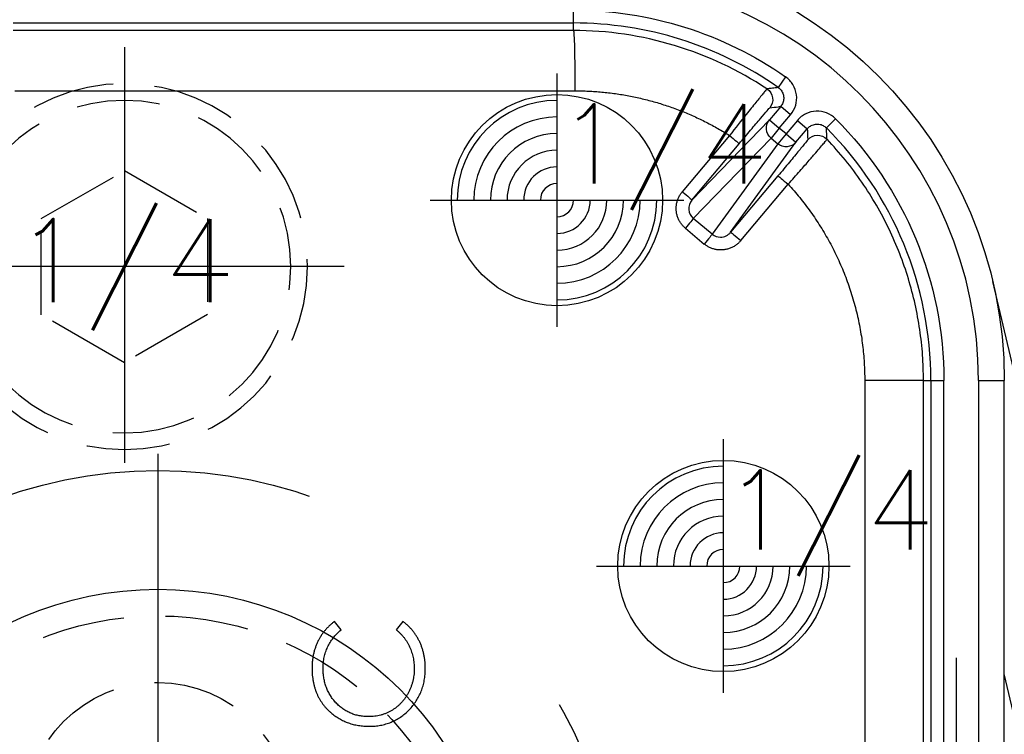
# Model space of a CAD drawing. Extents: x 2651 to 7771, y -1163 to 1075.
# Tile 211 of 256: x 4229 to 4258, y 326 to 347. Entities that reach past the tile are written whole.
import ezdxf
from ezdxf.enums import TextEntityAlignment as Align

# ---------------------------------------------------------------- set-up
doc = ezdxf.new("R2010")
doc.units = 0
doc.header["$LTSCALE"] = 10
for name, pattern in [('CENTER', [2, 1.25, -0.25, 0.25, -0.25]), ('CNSCEN', [17, 15, -1, 0, -1]), ('CNSHID', [4, 3, -1]), ('HIDDEN', [0.375, 0.25, -0.125])]:
    doc.linetypes.add(name, pattern=pattern)
doc.layers.get('0').update_dxf_attribs({"linetype": 'CONTINUOUS'})
doc.layers.get('Defpoints').update_dxf_attribs({"linetype": 'CONTINUOUS'})
for name, color, linetype in [('1', 7, 'CONTINUOUS'), ('9', 3, 'CONTINUOUS'), ('CEN', 1, 'CENTER'), ('COOL', 150, 'HIDDEN'), ('DIM', 3, 'CONTINUOUS'), ('HIDDEN', 6, 'HIDDEN'), ('PIN', 3, 'CONTINUOUS'), ('TEXT', 4, 'CONTINUOUS'), ('WL1-HL', 4, 'CNSHID'), ('WOR1-CL', 1, 'CNSCEN'), ('WOR1-DL', 7, 'CONTINUOUS')]:
    doc.layers.add(name, color=color, linetype=linetype)
doc.styles.add('china', font='txt')
doc.styles.get("Standard").update_dxf_attribs({"font": 'romans.shx'})
doc.dimstyles.new('MM& INCH5', dxfattribs={"dimtxt": 5, "dimasz": 2.5, "dimexe": 1, "dimexo": 0.5, "dimtad": 0, "dimrnd": 1.38778e-17, "dimzin": 9, "dimdsep": 46, "dimtxsty": 'Standard', "dimblk": 'CLOSED', "dimcen": 0, "dimclrd": 3, "dimclre": 3, "dimclrt": 3, "dimazin": 2, "dimtfac": 0.75, "dimtofl": 0, "dimtmove": 0, "dimatfit": 3, "dimfxl": 0, "dimtolj": 1, "dimarcsym": 0})

# ---------------------------------------------------------------- blocks, each defined once
blk = doc.blocks.new('DSD')
at = {"layer": '1', "color": 7, "linetype": 'Continuous'}
for p, q in [((451.7, 500.646), (459.524, 467.445)), ((459.179, 497.134), (459.179, 470.416)), ((456.588, 490.224), (459.179, 479.237)), ((477.261, 477.657), (477.455, 477.912)), ((479.116, 477.912), (479.309, 477.657))]:
    blk.add_line(p, q, dxfattribs=at)
at = {"layer": '1', "color": 110, "linetype": 'Continuous'}
blk.add_line((459.956, 470.416), (459.956, 497.134), dxfattribs=at)
at = {"layer": '1', "color": 252, "linetype": 'Continuous'}
for p, q in [((459.956, 470.416), (459.956, 497.134)), ((460.995, 482.542), (460.995, 470.416)), ((461.384, 470.416), (461.384, 482.542)), ((461.608, 482.319), (461.608, 470.416)), ((463.374, 470.416), (463.374, 482.306)), ((459.956, 470.416), (459.179, 470.416)), ((461.384, 470.416), (460.995, 470.416)), ((461.608, 470.416), (461.384, 470.416)), ((461.608, 470.416), (463.374, 470.416)), ((467.096, 466.21), (465.676, 464.517)), ((468.765, 465.838), (468.196, 466.313)), ((467.404, 465.96), (465.442, 463.254)), ((465.984, 464.267), (467.404, 465.96)), ((465.987, 463.3), (467.958, 466.018)), ((467.958, 466.018), (468.527, 465.543)), ((468.527, 465.543), (466.191, 463.129)), ((466.241, 462.583), (468.569, 464.99)), ((468.569, 464.99), (467.15, 463.299)), ((467.438, 463.049), (468.857, 464.74)), ((465.442, 463.254), (465.1, 462.846)), ((465.739, 463.004), (465.442, 463.254)), ((465.739, 463.004), (465.987, 463.3)), ((466.191, 463.129), (465.987, 463.3)), ((465.397, 462.596), (465.739, 463.004)), ((465.739, 463.004), (465.943, 462.833)), ((465.943, 462.833), (466.191, 463.129)), ((464.527, 462.821), (464.252, 462.547)), ((465.397, 462.596), (465.1, 462.846)), ((465.943, 462.833), (465.601, 462.426)), ((466.241, 462.583), (465.943, 462.833)), ((465.601, 462.426), (465.899, 462.176)), ((465.899, 462.176), (466.241, 462.583)), ((488.925, 461.711), (472.085, 461.707)), ((465.751, 461.289), (465.974, 461.607)), ((472.133, 459.893), (488.973, 459.897)), ((472.133, 459.893), (472.133, 459.668)), ((488.973, 459.668), (472.133, 459.668)), ((472.133, 459.668), (472.133, 459.279))]:
    blk.add_line(p, q, dxfattribs=at)
at = {"layer": '1', "color": 7, "linetype": 'Continuous', "extrusion": (0, 0, -1)}
blk.add_arc((-472.133, 470.416), 12.954, 270, 0, dxfattribs=at)
at = {"layer": '1', "color": 110, "linetype": 'Continuous'}
blk.add_arc((472.133, 470.416), 12.177, 180, 270, dxfattribs=at)
at = {"layer": '1', "color": 252, "linetype": 'Continuous'}
for radius, start, end in [(12.177, 180, 270), (10.748, 180, 224.96), (10.748, 235.04, 270)]:
    blk.add_arc((472.133, 470.416), radius, start, end, dxfattribs=at)
at = {"layer": '1', "color": 252, "linetype": 'Continuous', "extrusion": (0, 0, -1)}
for start, end in [(315.04, 0), (270, 304.96)]:
    blk.add_arc((-472.133, 470.416), 11.137, start, end, dxfattribs=at)
for centre, major_axis, ratio, start_param, end_param in [((467.106, 466.21), (-0.298, 0.25), 0.016827, 3.150321, 4.732446), ((468.206, 466.313), (0.249, 0.298), 0.020097, 3.263954, 4.695612), ((468.775, 465.838), (0.249, 0.298), 0.020097, 3.263954, 4.695612), ((468.867, 464.74), (0.298, -0.25), 0.016833, 1.590848, 3.132865), ((465.686, 464.517), (-0.298, 0.25), 0.016827, 3.150321, 4.732446), ((465.739, 463.004), (0.315, -0.228), 0.992489, 3.212987, 4.782718), ((467.448, 463.049), (-0.298, 0.25), 0.016833, 4.732441, 6.274457), ((464.789, 463.43), (-0.388, -0.012), 0.999914, 3.870966, 5.553812), ((465.943, 462.833), (0.279, -0.27), 0.992489, 4.64206, 6.211791), ((466.528, 461.972), (-0.056, 0.385), 0.999914, 3.870947, 5.55383), ((472.133, 461.707), (0, -1.814), 0.026177, 0.00873, 1.570802)]:
    blk.add_ellipse(centre, major_axis=major_axis, ratio=ratio, start_param=start_param, end_param=end_param, dxfattribs=at)
at = {"layer": '1', "color": 7, "linetype": 'Continuous'}
for points, knots in [([(478.267, 480.813), (478.209, 480.811), (478.094, 480.809), (477.926, 480.785), (477.765, 480.746), (477.611, 480.691), (477.464, 480.621), (477.324, 480.535), (477.191, 480.434), (477.067, 480.318), (476.954, 480.19), (476.854, 480.054), (476.771, 479.909), (476.702, 479.757), (476.648, 479.596), (476.611, 479.428), (476.588, 479.252), (476.585, 479.131), (476.583, 479.07)], [0, 0, 0, 0, 0.064558, 0.127014, 0.187955, 0.248014, 0.307748, 0.368235, 0.42947, 0.492743, 0.556258, 0.618217, 0.679655, 0.741246, 0.803415, 0.866815, 0.932328, 1, 1, 1, 1]), ([(479.422, 480.402), (479.381, 480.435), (479.301, 480.5), (479.171, 480.584), (479.036, 480.655), (478.894, 480.713), (478.746, 480.758), (478.592, 480.789), (478.431, 480.809), (478.322, 480.812), (478.267, 480.813)], [0, 0, 0, 0, 0.124329, 0.247156, 0.36878, 0.490734, 0.613614, 0.738958, 0.867311, 1, 1, 1, 1]), ([(476.916, 479.088), (476.916, 479.121), (476.917, 479.186), (476.927, 479.281), (476.94, 479.376), (476.961, 479.468), (476.987, 479.558), (477.018, 479.647), (477.056, 479.733), (477.098, 479.818), (477.146, 479.899), (477.198, 479.976), (477.254, 480.048), (477.314, 480.116), (477.377, 480.179), (477.445, 480.237), (477.517, 480.29), (477.592, 480.339), (477.671, 480.383), (477.752, 480.419), (477.835, 480.451), (477.922, 480.477), (478.01, 480.497), (478.101, 480.511), (478.194, 480.521), (478.257, 480.522), (478.289, 480.522)], [0, 0, 0, 0, 0.043955, 0.087502, 0.130463, 0.172752, 0.215403, 0.25765, 0.300153, 0.343121, 0.385925, 0.427686, 0.468818, 0.509492, 0.549883, 0.58998, 0.630405, 0.670869, 0.711384, 0.751627, 0.791776, 0.832459, 0.873319, 0.914543, 0.956924, 1, 1, 1, 1]), ([(478.289, 480.522), (478.337, 480.521), (478.431, 480.519), (478.568, 480.498), (478.7, 480.467), (478.826, 480.421), (478.946, 480.364), (479.059, 480.291), (479.167, 480.207), (479.266, 480.111), (479.358, 480.005), (479.438, 479.891), (479.505, 479.77), (479.56, 479.643), (479.603, 479.509), (479.633, 479.368), (479.653, 479.221), (479.655, 479.12), (479.656, 479.068)], [0, 0, 0, 0, 0.064323, 0.12629, 0.186726, 0.246146, 0.305576, 0.365429, 0.426326, 0.48884, 0.551725, 0.613919, 0.675484, 0.737334, 0.800229, 0.864502, 0.931041, 1, 1, 1, 1]), ([(479.988, 479.066), (479.988, 479.101), (479.987, 479.17), (479.98, 479.272), (479.969, 479.371), (479.953, 479.467), (479.934, 479.56), (479.909, 479.651), (479.881, 479.739), (479.847, 479.824), (479.81, 479.906), (479.768, 479.985), (479.721, 480.062), (479.67, 480.136), (479.615, 480.207), (479.555, 480.275), (479.491, 480.341), (479.445, 480.382), (479.422, 480.402)], [0, 0, 0, 0, 0.069663, 0.13775, 0.203917, 0.26878, 0.332414, 0.394754, 0.45618, 0.516996, 0.577396, 0.637198, 0.696999, 0.756756, 0.816554, 0.876948, 0.938132, 1, 1, 1, 1]), ([(476.583, 479.07), (476.584, 479.033), (476.585, 478.959), (476.593, 478.851), (476.608, 478.744), (476.627, 478.641), (476.652, 478.54), (476.683, 478.442), (476.719, 478.347), (476.761, 478.255), (476.808, 478.166), (476.859, 478.081), (476.915, 478), (476.974, 477.922), (477.04, 477.85), (477.108, 477.781), (477.182, 477.717), (477.235, 477.677), (477.261, 477.657)], [0, 0, 0, 0, 0.068548, 0.135683, 0.201215, 0.265682, 0.329267, 0.392395, 0.45507, 0.517127, 0.57879, 0.63974, 0.700192, 0.759806, 0.819628, 0.879355, 0.939512, 1, 1, 1, 1]), ([(477.455, 477.912), (477.434, 477.93), (477.391, 477.966), (477.33, 478.024), (477.274, 478.084), (477.221, 478.147), (477.173, 478.213), (477.129, 478.282), (477.089, 478.353), (477.04, 478.452), (476.99, 478.581), (476.947, 478.744), (476.92, 478.914), (476.917, 479.03), (476.916, 479.088)], [0, 0, 0, 0, 0.063163, 0.125475, 0.187121, 0.248294, 0.309295, 0.36985, 0.430973, 0.492456, 0.616148, 0.740844, 0.868183, 1, 1, 1, 1]), ([(479.656, 479.068), (479.654, 479.012), (479.651, 478.901), (479.625, 478.737), (479.583, 478.581), (479.524, 478.432), (479.447, 478.29), (479.354, 478.155), (479.243, 478.028), (479.159, 477.951), (479.116, 477.912)], [0, 0, 0, 0, 0.128515, 0.252949, 0.374755, 0.49594, 0.617181, 0.740909, 0.867811, 1, 1, 1, 1]), ([(479.309, 477.657), (479.335, 477.678), (479.388, 477.719), (479.462, 477.785), (479.532, 477.854), (479.597, 477.928), (479.658, 478.005), (479.714, 478.087), (479.765, 478.172), (479.812, 478.26), (479.853, 478.351), (479.889, 478.446), (479.92, 478.543), (479.945, 478.642), (479.965, 478.745), (479.978, 478.849), (479.987, 478.957), (479.988, 479.03), (479.988, 479.066)], [0, 0, 0, 0, 0.061674, 0.123053, 0.183475, 0.243727, 0.304279, 0.364863, 0.425946, 0.487391, 0.54922, 0.611144, 0.673529, 0.736961, 0.800785, 0.866013, 0.932101, 1, 1, 1, 1])]:
    blk.add_open_spline(points, degree=3, knots=knots, dxfattribs=at)
at = {"layer": '1', "color": 252, "linetype": 'Continuous'}
for points, knots in [([(461.608, 470.416), (461.613, 470.162), (461.624, 469.65), (461.711, 468.882), (461.852, 468.115), (462.053, 467.352), (462.314, 466.599), (462.634, 465.86), (463.013, 465.141), (463.453, 464.447), (463.947, 463.78), (464.32, 463.368), (464.508, 463.162)], [0, 0, 0, 0, 0.095412, 0.191843, 0.289293, 0.387763, 0.487253, 0.587763, 0.689292, 0.791841, 0.895411, 1, 1, 1, 1]), ([(468.569, 464.99), (468.637, 465.07), (468.671, 465.176), (468.655, 465.38), (468.605, 465.478), (468.527, 465.543)], [0, 0, 0, 0, 0.5, 0.5, 1, 1, 1, 1]), ([(465.676, 464.517), (465.615, 464.449), (465.496, 464.314), (465.327, 464.123), (465.175, 463.95), (465.045, 463.8), (464.937, 463.674), (464.765, 463.473), (464.558, 463.234), (464.525, 463.186), (464.508, 463.162)], [0, 0, 0, 0, 0.098273, 0.192699, 0.281493, 0.363195, 0.43672, 0.501355, 0.746562, 1, 1, 1, 1]), ([(465.087, 463.179), (465.087, 463.184), (465.11, 463.212), (465.178, 463.296), (465.205, 463.33), (465.27, 463.409), (465.308, 463.455), (465.431, 463.605), (465.531, 463.726), (465.747, 463.984), (465.864, 464.125), (465.984, 464.267)], [0, 0, 0, 0, 0.25, 0.25, 0.375, 0.375, 0.5, 0.5, 0.75, 0.75, 1, 1, 1, 1]), ([(467.15, 463.299), (467.03, 463.156), (466.913, 463.017), (466.748, 462.822), (466.696, 462.76), (466.597, 462.643), (466.549, 462.588), (466.422, 462.439), (466.353, 462.359), (466.259, 462.251), (466.234, 462.222), (466.229, 462.221)], [0, 0, 0, 0, 0.25, 0.25, 0.375, 0.375, 0.5, 0.5, 0.75, 0.75, 1, 1, 1, 1]), ([(464.508, 463.163), (464.508, 463.158), (464.508, 463.154), (464.509, 463.138), (464.51, 463.124), (464.513, 463.055), (464.516, 463), (464.521, 462.928), (464.522, 462.912), (464.524, 462.87), (464.525, 462.846), (464.527, 462.821)], [0, 0, 0, 0, 0.03027, 0.03027, 0.151349, 0.151349, 0.635664, 0.635664, 0.782653, 0.782653, 1, 1, 1, 1]), ([(465.1, 462.846), (465.096, 462.935), (465.092, 463.025), (465.089, 463.137), (465.088, 463.158), (465.087, 463.18)], [0, 0, 0, 0, 0.806966, 0.806966, 1, 1, 1, 1]), ([(466.313, 461.648), (466.316, 461.651), (466.323, 461.658), (466.365, 461.709), (466.433, 461.792), (466.527, 461.909), (466.683, 462.103), (466.973, 462.462), (467.264, 462.83), (467.438, 463.049)], [0, 0, 0, 0, 0.094956, 0.193629, 0.295034, 0.397999, 0.501243, 0.703195, 1, 1, 1, 1]), ([(464.252, 462.547), (464.329, 462.47), (464.42, 462.411), (464.62, 462.333), (464.729, 462.315), (464.942, 462.324), (465.049, 462.351), (465.241, 462.446), (465.328, 462.513), (465.397, 462.596)], [0, 0, 0, 0, 0.25, 0.25, 0.5, 0.5, 0.75, 0.75, 1, 1, 1, 1]), ([(465.1, 462.846), (465.071, 462.818), (465.01, 462.758), (464.886, 462.709), (464.751, 462.703), (464.623, 462.741), (464.558, 462.795), (464.527, 462.821)], [0, 0, 0, 0, 0.188754, 0.394177, 0.605822, 0.811245, 1, 1, 1, 1]), ([(465.601, 462.426), (465.531, 462.342), (465.48, 462.246), (465.42, 462.04), (465.412, 461.93), (465.44, 461.718), (465.476, 461.614), (465.587, 461.431), (465.662, 461.351), (465.751, 461.289)], [0, 0, 0, 0, 0.25, 0.25, 0.5, 0.5, 0.75, 0.75, 1, 1, 1, 1]), ([(465.974, 461.607), (465.943, 461.634), (465.878, 461.689), (465.818, 461.808), (465.801, 461.942), (465.827, 462.073), (465.875, 462.142), (465.899, 462.176)], [0, 0, 0, 0, 0.188755, 0.394179, 0.605823, 0.811246, 1, 1, 1, 1]), ([(466.23, 462.222), (466.142, 462.209), (466.055, 462.197), (465.945, 462.182), (465.922, 462.179), (465.899, 462.176)], [0, 0, 0, 0, 0.788285, 0.788285, 1, 1, 1, 1]), ([(465.972, 461.607), (465.977, 461.608), (465.982, 461.608), (465.997, 461.61), (466.011, 461.612), (466.079, 461.62), (466.134, 461.626), (466.23, 461.638), (466.271, 461.643), (466.313, 461.648)], [0, 0, 0, 0, 0.030224, 0.030224, 0.151118, 0.151118, 0.634697, 0.634697, 1, 1, 1, 1])]:
    blk.add_open_spline(points, degree=3, knots=knots, dxfattribs=at)
at = {"layer": '1', "color": 7, "linetype": 'Continuous'}
for points, weights in [([(465.676, 464.517), (464.178, 466.144), (463.374, 468.205), (463.374, 470.416)], [1, 0.954385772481, 0.954385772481, 1]), ([(472.085, 461.707), (470.429, 461.707), (468.838, 462.166), (467.438, 463.049)], [1, 0.973777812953, 0.973777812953, 1])]:
    blk.add_rational_spline(points, weights, degree=3, dxfattribs=at)
at = {"layer": '1', "color": 252, "linetype": 'Continuous'}
for points in [[(467.096, 466.21), (467.391, 466.562), (467.846, 466.605), (468.196, 466.313)], [(468.765, 465.838), (469.114, 465.547), (469.152, 465.092), (468.857, 464.74)]]:
    blk.add_rational_spline(points, [1, 0.80498879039, 0.80498879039, 1], degree=3, dxfattribs=at)
for points in [[(467.708, 466.106), (467.593, 466.105), (467.479, 466.05), (467.404, 465.96)], [(467.958, 466.018), (467.889, 466.075), (467.799, 466.107), (467.708, 466.106)], [(466.313, 461.648), (468.026, 460.512), (470.077, 459.893), (472.133, 459.893)]]:
    blk.add_open_spline(points, degree=3, dxfattribs=at)
blk = doc.blocks.new('A$C3FB17615')
at = {"layer": 'CEN'}
blk.add_line((0, 15.24), (0, -15.24), dxfattribs=at)
blk = doc.blocks.new('*D177')
at = {"layer": 'Defpoints', "color": 0}
for p in [(4171.684, 387.642), (4446.684, 319.642), (4473.321, 319.642)]:
    blk.add_point(p, dxfattribs=at)
at = {"layer": 'DIM', "color": 3, "lineweight": -2}
blk.add_line((4447.184, 319.642), (4473.321, 319.642), dxfattribs=at)
at = {"layer": 'DIM', "color": 3, "insert": (4494.184, 319.642), "char_height": 5, "attachment_point": 5}
blk.add_mtext('\\A1;68 [2.677]', dxfattribs=at)
blk = doc.blocks.new('_Closed')
at = {"color": 0, "linetype": 'ByBlock', "lineweight": -2}
for p, q in [((-1, 0.167), (0, 0)), ((-1, 0.167), (-1, -0.167)), ((0, 0), (-1, -0.167)), ((0, 0), (-1, 0))]:
    blk.add_line(p, q, dxfattribs=at)
blk = doc.blocks.new('*D178')
at = {"layer": 'Defpoints', "color": 0}
for p in [(4171.684, 387.642), (4446.684, 255.642), (4473.321, 255.642)]:
    blk.add_point(p, dxfattribs=at)
at = {"layer": 'DIM', "color": 3, "lineweight": -2}
blk.add_line((4447.184, 255.642), (4473.321, 255.642), dxfattribs=at)
at = {"layer": 'DIM', "color": 3, "insert": (4496.327, 255.642), "char_height": 5, "attachment_point": 5}
blk.add_mtext('\\A1;132 [5.197]', dxfattribs=at)
blk = doc.blocks.new('*D179')
at = {"layer": 'Defpoints', "color": 0}
for p in [(4171.684, 387.642), (4473.321, 263.642), (4381.212, 262.642)]:
    blk.add_point(p, dxfattribs=at)
at = {"layer": 'DIM', "color": 3, "lineweight": -2}
for p, q in [((4463.321, 262.642), (4468.321, 263.642)), ((4468.321, 263.642), (4473.321, 263.642)), ((4381.712, 262.642), (4463.321, 262.642))]:
    blk.add_line(p, q, dxfattribs=at)
at = {"layer": 'DIM', "color": 3, "insert": (4496.327, 263.642), "char_height": 5, "attachment_point": 5}
blk.add_mtext('\\A1;125 [4.921]', dxfattribs=at)
blk = doc.blocks.new('*D180')
at = {"layer": 'Defpoints', "color": 0}
for p in [(4171.684, 387.642), (4446.684, 212.642), (4473.321, 212.642)]:
    blk.add_point(p, dxfattribs=at)
at = {"layer": 'DIM', "color": 3, "lineweight": -2}
blk.add_line((4447.184, 212.642), (4473.321, 212.642), dxfattribs=at)
at = {"layer": 'DIM', "color": 3, "insert": (4493.946, 212.642), "char_height": 5, "attachment_point": 5}
blk.add_mtext('\\A1;175 [6.89]', dxfattribs=at)
blk = doc.blocks.new('*D181')
at = {"layer": 'Defpoints', "color": 0}
for p in [(4171.684, 387.642), (4446.684, 182.642), (4473.321, 182.642)]:
    blk.add_point(p, dxfattribs=at)
at = {"layer": 'DIM', "color": 3, "lineweight": -2}
blk.add_line((4447.184, 182.642), (4473.321, 182.642), dxfattribs=at)
at = {"layer": 'DIM', "color": 3, "insert": (4496.684, 182.642), "char_height": 5, "attachment_point": 5}
blk.add_mtext('\\A1;205 [8.071]', dxfattribs=at)
blk = doc.blocks.new('*D182')
at = {"layer": 'Defpoints', "color": 0}
for p in [(4171.684, 387.642), (4446.684, 162.642), (4473.321, 162.642)]:
    blk.add_point(p, dxfattribs=at)
at = {"layer": 'DIM', "color": 3, "lineweight": -2}
blk.add_line((4447.184, 162.642), (4473.321, 162.642), dxfattribs=at)
at = {"layer": 'DIM', "color": 3, "insert": (4496.684, 162.642), "char_height": 5, "attachment_point": 5}
blk.add_mtext('\\A1;225 [8.858]', dxfattribs=at)
blk = doc.blocks.new('*D183')
at = {"layer": 'Defpoints', "color": 0}
for p in [(4171.684, 387.642), (4446.684, 119.642), (4473.321, 119.642)]:
    blk.add_point(p, dxfattribs=at)
at = {"layer": 'DIM', "color": 3, "lineweight": -2}
blk.add_line((4447.184, 119.642), (4473.321, 119.642), dxfattribs=at)
at = {"layer": 'DIM', "color": 3, "insert": (4499.065, 119.642), "char_height": 5, "attachment_point": 5}
blk.add_mtext('\\A1;268 [10.551]', dxfattribs=at)
blk = doc.blocks.new('*D184')
at = {"layer": 'Defpoints', "color": 0}
for p in [(4171.684, 387.642), (4446.684, 12.642), (4473.321, 12.642)]:
    blk.add_point(p, dxfattribs=at)
at = {"layer": 'DIM', "color": 3, "lineweight": -2}
blk.add_line((4447.184, 12.642), (4473.321, 12.642), dxfattribs=at)
at = {"layer": 'DIM', "color": 3, "insert": (4499.065, 12.642), "char_height": 5, "attachment_point": 5}
blk.add_mtext('\\A1;375 [14.764]', dxfattribs=at)
blk = doc.blocks.new('*D185')
at = {"layer": 'Defpoints', "color": 0}
for p in [(4171.684, 387.642), (4446.684, 55.642), (4473.321, 55.642)]:
    blk.add_point(p, dxfattribs=at)
at = {"layer": 'DIM', "color": 3, "lineweight": -2}
blk.add_line((4447.184, 55.642), (4473.321, 55.642), dxfattribs=at)
at = {"layer": 'DIM', "color": 3, "insert": (4499.065, 55.642), "char_height": 5, "attachment_point": 5}
blk.add_mtext('\\A1;332 [13.071]', dxfattribs=at)
blk = doc.blocks.new('*D186')
at = {"layer": 'Defpoints', "color": 0}
for p in [(4171.684, 387.642), (4381.212, -22.358), (4473.321, -22.358)]:
    blk.add_point(p, dxfattribs=at)
at = {"layer": 'DIM', "color": 3, "lineweight": -2}
blk.add_line((4381.712, -22.358), (4473.321, -22.358), dxfattribs=at)
at = {"layer": 'DIM', "color": 3, "insert": (4499.065, -22.358), "char_height": 5, "attachment_point": 5}
blk.add_mtext('\\A1;410 [16.142]', dxfattribs=at)
blk = doc.blocks.new('*D187')
at = {"layer": 'Defpoints', "color": 0}
for p in [(4171.684, 387.642), (4274.104, -57.358), (4473.321, -57.358)]:
    blk.add_point(p, dxfattribs=at)
at = {"layer": 'DIM', "color": 3, "lineweight": -2}
blk.add_line((4274.604, -57.358), (4473.321, -57.358), dxfattribs=at)
at = {"layer": 'DIM', "color": 3, "insert": (4496.684, -57.358), "char_height": 5, "attachment_point": 5}
blk.add_mtext('\\A1;445 [17.52]', dxfattribs=at)
blk = doc.blocks.new('*D188')
at = {"layer": 'Defpoints', "color": 0}
for p in [(4171.684, 387.642), (4271.924, -104.358), (4473.321, -104.358)]:
    blk.add_point(p, dxfattribs=at)
at = {"layer": 'DIM', "color": 3, "lineweight": -2}
blk.add_line((4272.424, -104.358), (4473.321, -104.358), dxfattribs=at)
at = {"layer": 'DIM', "color": 3, "insert": (4496.684, -104.358), "char_height": 5, "attachment_point": 5}
blk.add_mtext('\\A1;492 [19.37]', dxfattribs=at)
blk = doc.blocks.new('*D189')
at = {"layer": 'Defpoints', "color": 0}
for p in [(4171.684, 387.642), (4285.884, -124.358), (4473.321, -124.358)]:
    blk.add_point(p, dxfattribs=at)
at = {"layer": 'DIM', "color": 3, "lineweight": -2}
blk.add_line((4286.384, -124.358), (4473.321, -124.358), dxfattribs=at)
at = {"layer": 'DIM', "color": 3, "insert": (4499.065, -124.358), "char_height": 5, "attachment_point": 5}
blk.add_mtext('\\A1;512 [20.157]', dxfattribs=at)
blk = doc.blocks.new('*D193')
at = {"layer": 'Defpoints', "color": 0}
for p in [(4171.684, 387.642), (4401.864, -82.358), (4473.321, -82.358)]:
    blk.add_point(p, dxfattribs=at)
at = {"layer": 'DIM', "color": 3, "lineweight": -2}
blk.add_line((4402.364, -82.358), (4473.321, -82.358), dxfattribs=at)
at = {"layer": 'DIM', "color": 3, "insert": (4499.065, -82.358), "char_height": 5, "attachment_point": 5}
blk.add_mtext('\\A1;470 [18.504]', dxfattribs=at)
blk = doc.blocks.new('*D199')
at = {"layer": 'Defpoints', "color": 0}
for p in [(4171.684, 387.642), (4256.684, -119.598), (4256.684, -149.953)]:
    blk.add_point(p, dxfattribs=at)
at = {"layer": 'DIM', "color": 3, "lineweight": -2}
blk.add_line((4256.684, -120.098), (4256.684, -149.953), dxfattribs=at)
at = {"layer": 'DIM', "color": 3, "insert": (4256.684, -170.935), "char_height": 5, "attachment_point": 5, "rotation": 90}
blk.add_mtext('\\A1;85 [3.346]', dxfattribs=at)
blk = doc.blocks.new('*D200')
at = {"layer": 'Defpoints', "color": 0}
for p in [(4171.684, 387.642), (4278.684, -131.558), (4278.684, -149.953)]:
    blk.add_point(p, dxfattribs=at)
at = {"layer": 'DIM', "color": 3, "lineweight": -2}
blk.add_line((4278.684, -132.058), (4278.684, -149.953), dxfattribs=at)
at = {"layer": 'DIM', "color": 3, "insert": (4278.684, -172.959), "char_height": 5, "attachment_point": 5, "rotation": 90}
blk.add_mtext('\\A1;107 [4.213]', dxfattribs=at)
blk = doc.blocks.new('*D201')
at = {"layer": 'Defpoints', "color": 0}
for p in [(4171.684, 387.642), (4296.684, -137.358), (4296.684, -149.953)]:
    blk.add_point(p, dxfattribs=at)
at = {"layer": 'DIM', "color": 3, "lineweight": -2}
blk.add_line((4296.684, -137.858), (4296.684, -149.953), dxfattribs=at)
at = {"layer": 'DIM', "color": 3, "insert": (4296.684, -172.959), "char_height": 5, "attachment_point": 5, "rotation": 90}
blk.add_mtext('\\A1;125 [4.921]', dxfattribs=at)
blk = doc.blocks.new('*D202')
at = {"layer": 'Defpoints', "color": 0}
for p in [(4171.684, 387.642), (4246.684, -84.778), (4246.684, -149.953)]:
    blk.add_point(p, dxfattribs=at)
at = {"layer": 'DIM', "color": 3, "lineweight": -2}
blk.add_line((4246.684, -85.278), (4246.684, -149.953), dxfattribs=at)
at = {"layer": 'DIM', "color": 3, "insert": (4246.684, -170.935), "char_height": 5, "attachment_point": 5, "rotation": 90}
blk.add_mtext('\\A1;75 [2.953]', dxfattribs=at)
blk = doc.blocks.new('*D203')
at = {"layer": 'Defpoints', "color": 0}
for p in [(4171.684, 387.642), (4368.684, -115.538), (4368.684, -149.953)]:
    blk.add_point(p, dxfattribs=at)
at = {"layer": 'DIM', "color": 3, "lineweight": -2}
blk.add_line((4368.684, -116.038), (4368.684, -149.953), dxfattribs=at)
at = {"layer": 'DIM', "color": 3, "insert": (4368.684, -172.959), "char_height": 5, "attachment_point": 5, "rotation": 90}
blk.add_mtext('\\A1;197 [7.756]', dxfattribs=at)
blk = doc.blocks.new('*U10', base_point=(1624.618, 1808.955))
for p, q in [((1624.618, 1811.842), (1622.118, 1810.399)), ((1627.118, 1810.398), (1624.618, 1811.842)), ((1622.118, 1810.399), (1622.118, 1807.512)), ((1627.118, 1807.511), (1627.118, 1810.398)), ((1622.118, 1807.512), (1624.618, 1806.068)), ((1624.618, 1806.068), (1627.118, 1807.511))]:
    blk.add_line(p, q)
for radius in [5.5, 5]:
    blk.add_circle((1624.618, 1808.955), radius)
at = {"layer": 'CEN'}
for p, q in [((1624.618, 1815.555), (1624.618, 1802.355)), ((1618.018, 1808.955), (1631.218, 1808.955))]:
    blk.add_line(p, q, dxfattribs=at)
blk = doc.blocks.new('*X8')
at = {"color": 0}
for p, q in [((745.423, 286.51), (747.026, 288.113)), ((745.479, 285.86), (747.676, 288.057)), ((769.614, 286.66), (771.046, 288.092)), ((769.624, 285.963), (771.743, 288.082)), ((745.698, 285.371), (748.165, 287.838)), ((769.819, 285.451), (772.255, 287.887)), ((746.025, 284.992), (748.544, 287.51)), ((770.129, 285.053), (772.653, 287.577)), ((770.539, 284.757), (772.949, 287.167)), ((746.455, 284.714), (748.822, 287.081)), ((747.01, 284.562), (748.974, 286.526)), ((771.067, 284.578), (773.128, 286.639)), ((771.802, 284.605), (773.101, 285.904)), ((747.817, 284.662), (748.874, 285.719))]:
    blk.add_line(p, q, dxfattribs=at)
blk = doc.blocks.new('117')
at = {"layer": 'WL1-HL'}
for centre, radius in [((254.95, 1693.104), 13.87), ((254.95, 1693.104), 10.3), ((242.865, 1693.104), 1.785), ((267.035, 1693.104), 1.785)]:
    blk.add_circle(centre, radius, dxfattribs=at)
at = {"layer": 'WOR1-CL'}
for p, q in [((254.95, 1707.474), (254.95, 1678.734)), ((269.32, 1693.104), (240.58, 1693.104))]:
    blk.add_line(p, q, dxfattribs=at)
at = {"layer": 'WL1-HL'}
blk.add_blockref('*X8', (-504.334, 1406.767), dxfattribs=at)
at = {"layer": '9', "style": 'china'}
blk.add_text('2-117', height=2, dxfattribs=at).set_placement((251.365, 1693.722))
at = {"layer": 'WOR1-DL', "style": 'china', "oblique": 20}
blk.add_text('ARRK', height=0.8, dxfattribs=at).set_placement((256.305, 1696.027))
blk = doc.blocks.new('A$C257357D5')
at = {"layer": 'COOL'}
for centre, radius in [((61, 32), 9.5), ((61, 35.5), 4)]:
    blk.add_circle(centre, radius, dxfattribs=at)
blk.add_blockref('117', (-193.95, -1661.104), dxfattribs=at)
blk = doc.blocks.new('*U6', base_point=(965.4695, 1808.9548))
blk.add_circle((965.4695, 1808.9548), 0.5)
for radius, start, end in [(0.4724, 90, 180), (0.3937, 90, 180), (0.315, 90, 180), (0.2362, 90, 180), (0.1575, 90, 180), (0.0787, 90, 180), (0.0787, 270, 0), (0.1575, 270, 0), (0.2362, 270, 0), (0.315, 270, 0), (0.3937, 270, 0), (0.4724, 270, 0)]:
    blk.add_arc((965.4695, 1808.9548), radius, start, end)
at = {"layer": 'PIN'}
for p, q in [((965.4695, 1809.5548), (965.4695, 1808.3548)), ((964.8695, 1808.9548), (966.0695, 1808.9548))]:
    blk.add_line(p, q, dxfattribs=at)

msp = doc.modelspace()

# ---------------------------------------------------------------- block references
at = {"layer": 'DIM', "rotation": 180}
msp.add_blockref('DSD', (4717.309, 806.636), dxfattribs=at)
at = {"layer": 'DIM'}
msp.add_blockref('A$C257357D5', (4171.684, 287.642), dxfattribs=at)
at = {"layer": 'HIDDEN', "xscale": -1}
msp.add_blockref('*U10', (4231.684, 339.642), dxfattribs=at)
at = {"layer": 'PIN', "xscale": 6.35, "yscale": 6.35, "zscale": 6.35}
for p in [(4244.684, 341.642), (4249.684, 330.642)]:
    msp.add_blockref('*U6', p, dxfattribs=at)
at = {"layer": 'TEXT'}
msp.add_blockref('A$C3FB17615', (4256.684, 312.642), dxfattribs=at)

# ---------------------------------------------------------------- texts
at = {"layer": 'PIN', "color": 4}
for p in [(4244.684, 342.142), (4249.684, 331.142)]:
    msp.add_text('1/4', height=2.3813, dxfattribs=at).set_placement(p)
at = {"layer": 'TEXT'}
msp.add_text('1/4', height=2.5, dxfattribs=at).set_placement((4231.684, 339.642), align=Align.MIDDLE)

# ---------------------------------------------------------------- dimensions: what is measured, and where the dimension line sits
at = {"layer": 'DIM'}
for feature_location, offset, dtype, picture, middle in [((4446.684, 319.642), (26.637, 0), 0, '*D177', (4494.184, 319.642)), ((4446.684, 255.642), (26.637, 0), 0, '*D178', (4496.327, 255.642)), ((4381.212, 262.642), (92.109, 1), 0, '*D179', (4496.327, 263.642)), ((4446.684, 212.642), (26.637, 0), 0, '*D180', (4493.946, 212.642)), ((4446.684, 182.642), (26.637, 0), 0, '*D181', (4496.684, 182.642)), ((4446.684, 162.642), (26.637, 0), 0, '*D182', (4496.684, 162.642)), ((4446.684, 119.642), (26.637, 0), 0, '*D183', (4499.065, 119.642)), ((4446.684, 12.642), (26.637, 0), 0, '*D184', (4499.065, 12.642)), ((4446.684, 55.642), (26.637, 0), 0, '*D185', (4499.065, 55.642)), ((4381.212, -22.358), (92.109, 0), 0, '*D186', (4499.065, -22.358)), ((4274.104, -57.358), (199.217, 0), 0, '*D187', (4496.684, -57.358)), ((4271.924, -104.358), (201.397, 0), 0, '*D188', (4496.684, -104.358)), ((4285.884, -124.358), (187.437, 0), 0, '*D189', (4499.065, -124.358)), ((4401.864, -82.358), (71.457, 0), 0, '*D193', (4499.065, -82.358)), ((4256.684, -119.598), (0, -30.355), 1, '*D199', (4256.684, -170.935)), ((4278.684, -131.558), (0, -18.395), 1, '*D200', (4278.684, -172.959)), ((4296.684, -137.358), (0, -12.595), 1, '*D201', (4296.684, -172.959)), ((4246.684, -84.778), (0, -65.175), 1, '*D202', (4246.684, -170.935)), ((4368.684, -115.538), (0, -34.415), 1, '*D203', (4368.684, -172.959))]:
    dim = msp.add_ordinate_dim(feature_location=feature_location, offset=offset, dtype=dtype, origin=(4171.684, 387.642), dimstyle='MM& INCH5', dxfattribs=at)
    dim.commit()
    dim.dimension.update_dxf_attribs({"geometry": picture, "text_midpoint": middle})

doc.saveas('drawing.dxf')
